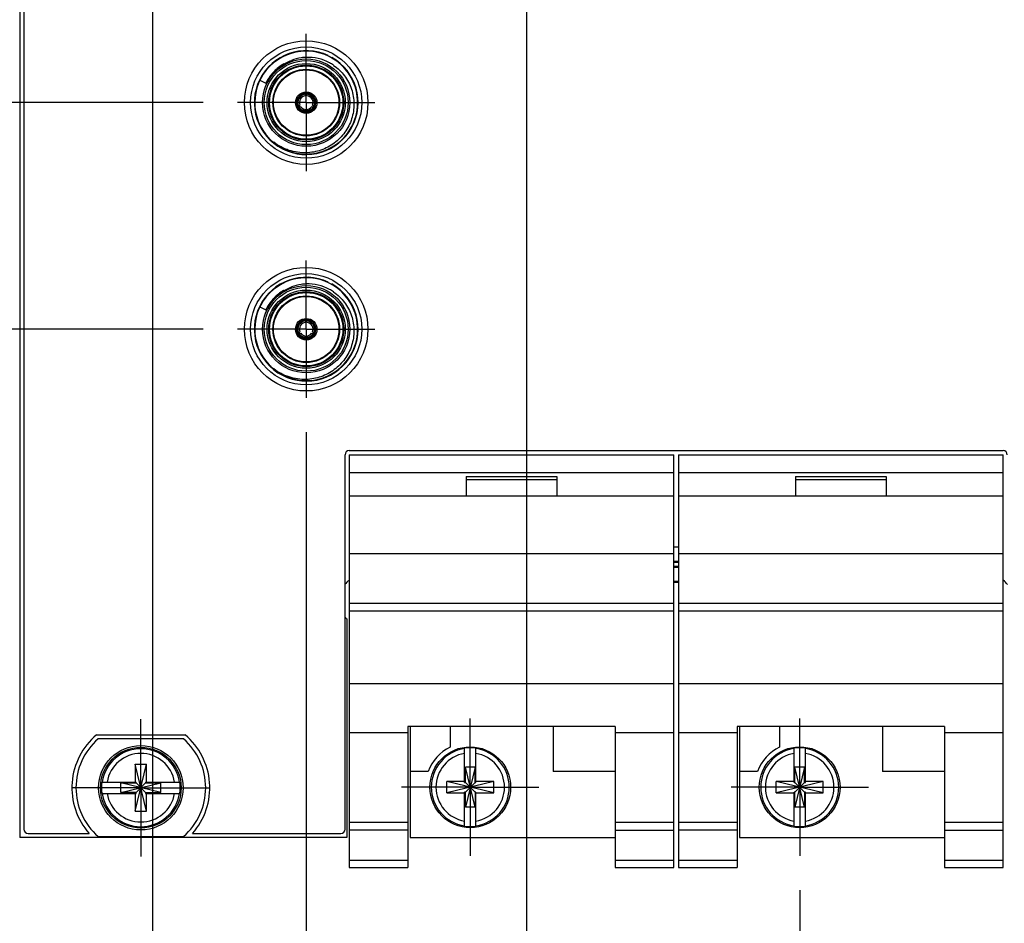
# Model space of a CAD drawing. Header units: inches. Extents: x 0 to 22, y 0 to 17.
# Tile 7 of 59: x 4.6 to 6.4, y 4 to 5.7. Entities that reach past the tile are written whole.
import ezdxf

# ---------------------------------------------------------------- set-up
doc = ezdxf.new("R2010")
doc.units = ezdxf.units.IN
doc.header["$LTSCALE"] = 1.21
doc.header["$MEASUREMENT"] = 0
doc.linetypes.add('CENTER', pattern=[0.6, 0.375, -0.075, 0.075, -0.075])
doc.layers.get('0').update_dxf_attribs({"linetype": 'CONTINUOUS'})
doc.layers.add('DEFAULT_1', color=7, linetype='CENTER')
doc.layers.add('DIMENSIONS', color=7, linetype='CONTINUOUS')
doc.styles.get("Standard").update_dxf_attribs({"font": 'txt', "width": 0.8})
doc.dimstyles.new('DIMSTYLE_1', dxfattribs={"dimtxt": 0.125, "dimasz": 0.18, "dimexe": 0.125, "dimexo": 0.0625, "dimgap": 0.09, "dimtad": 0, "dimtih": 1, "dimtoh": 1, "dimlfac": 1.333333, "dimzin": 4, "dimdsep": 46, "dimtxsty": 'STANDARD', "dimblk": '_FILLED', "dimblk1": '_FILLED', "dimblk2": '_FILLED', "dimcen": 0.09, "dimadec": 0, "dimazin": 0, "dimtp": 0.001, "dimtm": 0.001, "dimtfac": 1, "dimtofl": 0, "dimtmove": 0, "dimatfit": 3, "dimldrblk": '_FILLED', "dimfxl": 1, "dimtolj": 1, "dimtzin": 4, "dimarcsym": 0})

# ---------------------------------------------------------------- blocks, each defined once
blk = doc.blocks.new('*D5')
at = {"layer": 'DIMENSIONS', "color": 2, "linetype": 'CONTINUOUS'}
blk.add_line((4.6194, 6.4393), (3.5275, 6.4393), dxfattribs=at)
at = {"layer": 'DIMENSIONS', "color": 2, "linetype": 'CONTINUOUS', "insert": (3.465, 6.5018), "char_height": 0.125, "width": 1.125, "attachment_point": 3, "line_spacing_factor": 0.9}
blk.add_mtext('2.89{\\Ftxt.shx;\\W1.000000;\\H0.125000; }[73.5]', dxfattribs=at)
blk = doc.blocks.new('_FILLED')
at = {"color": 0, "linetype": 'BYBLOCK'}
blk.add_solid([(0, 0), (-1, 0.1736), (-1, -0.1736)], dxfattribs=at)
blk = doc.blocks.new('*D7')
at = {"layer": 'DIMENSIONS', "color": 2, "linetype": 'CONTINUOUS'}
blk.add_line((5.3001, 5.9275), (3.5275, 5.9275), dxfattribs=at)
at = {"layer": 'DIMENSIONS', "color": 2, "linetype": 'CONTINUOUS', "insert": (3.465, 5.99), "char_height": 0.125, "width": 1.425, "attachment_point": 3, "line_spacing_factor": 0.9}
blk.add_mtext('2X 2.21{\\Ftxt.shx;\\W1.000000;\\H0.125000; }[56.2]', dxfattribs=at)
blk = doc.blocks.new('*D9')
at = {"layer": 'DIMENSIONS', "color": 2, "linetype": 'CONTINUOUS'}
blk.add_line((4.8991, 5.515), (3.5275, 5.515), dxfattribs=at)
at = {"layer": 'DIMENSIONS', "color": 2, "linetype": 'CONTINUOUS', "insert": (3.465, 5.5775), "char_height": 0.125, "width": 1.425, "attachment_point": 3, "line_spacing_factor": 0.9}
blk.add_mtext('2X 1.66{\\Ftxt.shx;\\W1.000000;\\H0.125000; }[42.2]', dxfattribs=at)
blk = doc.blocks.new('*D10')
at = {"layer": 'DIMENSIONS', "color": 2, "linetype": 'CONTINUOUS'}
for p, q in [((3.8498, 5.1025), (3.7157, 4.9506)), ((4.8991, 5.1025), (3.8498, 5.1025)), ((3.7157, 4.9506), (3.5275, 4.9506))]:
    blk.add_line(p, q, dxfattribs=at)
at = {"layer": 'DIMENSIONS', "color": 2, "linetype": 'CONTINUOUS', "insert": (3.465, 5.0131), "char_height": 0.125, "width": 1.425, "attachment_point": 3, "line_spacing_factor": 0.9}
blk.add_mtext('2X 1.11{\\Ftxt.shx;\\W1.000000;\\H0.125000; }[28.2]', dxfattribs=at)
blk = doc.blocks.new('*D12')
at = {"layer": 'DIMENSIONS', "color": 2, "linetype": 'CONTINUOUS'}
for p, q in [((4.612, 7.2478), (3.5347, 7.2478)), ((4.7595, 7.0695), (4.612, 7.2478)), ((5.2733, 7.0695), (4.7595, 7.0695))]:
    blk.add_line(p, q, dxfattribs=at)
at = {"layer": 'DIMENSIONS', "color": 2, "linetype": 'CONTINUOUS', "insert": (3.4722, 7.3103), "char_height": 0.125, "width": 1.125, "attachment_point": 3, "line_spacing_factor": 0.9}
blk.add_mtext('3.73{\\Ftxt.shx;\\W1.000000;\\H0.125000; }[94.9]', dxfattribs=at)
blk = doc.blocks.new('*D29')
at = {"layer": 'DIMENSIONS', "color": 2, "linetype": 'CONTINUOUS'}
blk.add_line((4.807, 6.2517), (4.807, 3.7076), dxfattribs=at)
at = {"layer": 'DIMENSIONS', "color": 2, "linetype": 'CONTINUOUS', "insert": (4.7445, 3.6451), "char_height": 0.125, "width": 0.825, "attachment_point": 3, "rotation": 90, "line_spacing_factor": 0.9}
blk.add_mtext('.83{\\Ftxt.shx;\\W1.000000;\\H0.125000; }[21]', dxfattribs=at)
blk = doc.blocks.new('*D30')
at = {"layer": 'DIMENSIONS', "color": 2, "linetype": 'CONTINUOUS'}
blk.add_line((5.0867, 4.9149), (5.0867, 3.7076), dxfattribs=at)
at = {"layer": 'DIMENSIONS', "color": 2, "linetype": 'CONTINUOUS', "insert": (5.0242, 3.6451), "char_height": 0.125, "width": 1.425, "attachment_point": 3, "rotation": 90, "line_spacing_factor": 0.9}
blk.add_mtext('2X 1.20{\\Ftxt.shx;\\W1.000000;\\H0.125000; }[30.5]', dxfattribs=at)
blk = doc.blocks.new('*D31')
at = {"layer": 'DIMENSIONS', "color": 2, "linetype": 'CONTINUOUS'}
blk.add_line((5.4877, 5.7399), (5.4877, 3.7076), dxfattribs=at)
at = {"layer": 'DIMENSIONS', "color": 2, "linetype": 'CONTINUOUS', "insert": (5.4252, 3.6451), "char_height": 0.125, "width": 1.125, "attachment_point": 3, "rotation": 90, "line_spacing_factor": 0.9}
blk.add_mtext('1.74{\\Ftxt.shx;\\W1.000000;\\H0.125000; }[44.1]', dxfattribs=at)
blk = doc.blocks.new('*D32')
at = {"layer": 'DIMENSIONS', "color": 2, "linetype": 'CONTINUOUS'}
blk.add_line((6.4854, 4.9149), (6.4854, 3.7076), dxfattribs=at)
at = {"layer": 'DIMENSIONS', "color": 2, "linetype": 'CONTINUOUS', "insert": (6.4229, 3.6451), "char_height": 0.125, "width": 1.425, "attachment_point": 3, "rotation": 90, "line_spacing_factor": 0.9}
blk.add_mtext('5X 3.07{\\Ftxt.shx;\\W1.000000;\\H0.125000; }[77.9]', dxfattribs=at)
blk = doc.blocks.new('*D33')
at = {"layer": 'DIMENSIONS', "color": 2, "linetype": 'CONTINUOUS'}
blk.add_line((7.8575, 4.9376), (7.8575, 3.7076), dxfattribs=at)
at = {"layer": 'DIMENSIONS', "color": 2, "linetype": 'CONTINUOUS', "insert": (7.795, 3.6451), "char_height": 0.125, "width": 1.525, "attachment_point": 3, "rotation": 90, "line_spacing_factor": 0.9}
blk.add_mtext('4X 4.90{\\Ftxt.shx;\\W1.000000;\\H0.125000; }[124.4]', dxfattribs=at)
blk = doc.blocks.new('*D40')
at = {"layer": 'DIMENSIONS', "color": 2, "linetype": 'CONTINUOUS'}
blk.add_line((5.9855, 4.0811), (5.9855, 3.6778), dxfattribs=at)
at = {"layer": 'DIMENSIONS', "color": 2, "linetype": 'CONTINUOUS', "insert": (5.923, 3.6153), "char_height": 0.125, "width": 0.925, "attachment_point": 3, "rotation": 90, "line_spacing_factor": 0.9}
blk.add_mtext('2.40{\\Ftxt.shx;\\W1.000000;\\H0.125000; }[61]', dxfattribs=at)

msp = doc.modelspace()

# ---------------------------------------------------------------- linework, layer by layer
at = {"color": 7, "linetype": 'CONTINUOUS'}
for p, q in [((4.565, 7.9759), (4.565, 4.1772)), ((4.5725, 7.9534), (4.5725, 4.1922)), ((5.0023, 5.5559), (5.0134, 5.5505)), ((5.0762, 5.529), (5.0736, 5.5265)), ((5.0789, 5.5306), (5.0762, 5.529)), ((5.0855, 5.5302), (5.0855, 5.5323)), ((5.0855, 5.531), (5.0855, 5.5318)), ((5.0855, 5.5318), (5.0855, 5.5316)), ((5.0855, 5.5307), (5.0855, 5.531)), ((5.0878, 5.5302), (5.0878, 5.5323)), ((5.0878, 5.5318), (5.0878, 5.5315)), ((5.0878, 5.5315), (5.0878, 5.5307)), ((5.0878, 5.5307), (5.0878, 5.531)), ((5.0948, 5.5279), (5.0974, 5.5259)), ((5.0998, 5.5265), (5.0975, 5.5287)), ((5.0702, 5.5206), (5.0694, 5.5175)), ((5.071, 5.5073), (5.0729, 5.5084)), ((5.0714, 5.5156), (5.0719, 5.5188)), ((5.0715, 5.5076), (5.0717, 5.5077)), ((5.0717, 5.5077), (5.0723, 5.508)), ((5.0722, 5.508), (5.0724, 5.5081)), ((5.0722, 5.5053), (5.0741, 5.5063)), ((5.0729, 5.5057), (5.0727, 5.5055)), ((5.0734, 5.5059), (5.0728, 5.5056)), ((5.0736, 5.5061), (5.0734, 5.5059)), ((5.0993, 5.5063), (5.1011, 5.5053)), ((5.0999, 5.506), (5.0997, 5.5061)), ((5.1004, 5.5057), (5.0999, 5.506)), ((5.1004, 5.5084), (5.1023, 5.5073)), ((5.1007, 5.5055), (5.1004, 5.5057)), ((5.1009, 5.5081), (5.1012, 5.508)), ((5.1012, 5.508), (5.1017, 5.5077)), ((5.1016, 5.5077), (5.1018, 5.5076)), ((5.104, 5.517), (5.1031, 5.5206)), ((5.104, 5.5139), (5.104, 5.517)), ((5.077, 5.5005), (5.0798, 5.499)), ((5.0798, 5.499), (5.0833, 5.4979)), ((5.0901, 5.4979), (5.0931, 5.4988)), ((5.0938, 5.5015), (5.0907, 5.5003)), ((5.0023, 5.1434), (5.0134, 5.138)), ((5.0762, 5.1165), (5.0736, 5.114)), ((5.0789, 5.1181), (5.0762, 5.1165)), ((5.0855, 5.1177), (5.0855, 5.1198)), ((5.0855, 5.1185), (5.0855, 5.1193)), ((5.0855, 5.1193), (5.0855, 5.1191)), ((5.0855, 5.1182), (5.0855, 5.1185)), ((5.0878, 5.1177), (5.0878, 5.1198)), ((5.0878, 5.1193), (5.0878, 5.119)), ((5.0878, 5.119), (5.0878, 5.1182)), ((5.0878, 5.1182), (5.0878, 5.1185)), ((5.0948, 5.1154), (5.0974, 5.1134)), ((5.0998, 5.114), (5.0975, 5.1162)), ((5.0702, 5.1081), (5.0694, 5.105)), ((5.071, 5.0948), (5.0729, 5.0959)), ((5.0714, 5.1031), (5.0719, 5.1063)), ((5.0715, 5.0951), (5.0717, 5.0952)), ((5.0717, 5.0952), (5.0723, 5.0955)), ((5.0722, 5.0955), (5.0724, 5.0956)), ((5.0722, 5.0928), (5.0741, 5.0938)), ((5.0729, 5.0932), (5.0727, 5.093)), ((5.0734, 5.0934), (5.0728, 5.0931)), ((5.0736, 5.0936), (5.0734, 5.0934)), ((5.0993, 5.0938), (5.1011, 5.0928)), ((5.0999, 5.0935), (5.0997, 5.0936)), ((5.1004, 5.0932), (5.0999, 5.0935)), ((5.1004, 5.0959), (5.1023, 5.0948)), ((5.1007, 5.093), (5.1004, 5.0932)), ((5.1009, 5.0956), (5.1012, 5.0955)), ((5.1012, 5.0955), (5.1017, 5.0952)), ((5.1016, 5.0952), (5.1018, 5.0951)), ((5.104, 5.1045), (5.1031, 5.1081)), ((5.104, 5.1014), (5.104, 5.1045)), ((5.077, 5.088), (5.0798, 5.0865)), ((5.0798, 5.0865), (5.0833, 5.0854)), ((5.0901, 5.0854), (5.0931, 5.0863)), ((5.0938, 5.089), (5.0907, 5.0878)), ((5.165, 4.8814), (6.356, 4.8814)), ((5.1575, 4.1922), (5.1575, 4.8739)), ((5.165, 4.8739), (5.756, 4.8739)), ((5.165, 4.8739), (5.165, 4.1224)), ((5.756, 4.1224), (5.756, 4.8739)), ((5.765, 4.8739), (6.356, 4.8739)), ((5.765, 4.8739), (5.765, 4.1224)), ((6.356, 4.1224), (6.356, 4.8739)), ((5.165, 4.8417), (5.756, 4.8417)), ((5.378, 4.8342), (5.543, 4.8342)), ((5.378, 4.8342), (5.378, 4.7989)), ((5.378, 4.8289), (5.543, 4.8289)), ((5.543, 4.8342), (5.543, 4.7989)), ((5.765, 4.8417), (6.356, 4.8417)), ((5.978, 4.8342), (6.143, 4.8342)), ((5.978, 4.8342), (5.978, 4.7989)), ((5.978, 4.8289), (6.143, 4.8289)), ((6.143, 4.8342), (6.143, 4.7989)), ((5.165, 4.7989), (5.756, 4.7989)), ((5.765, 4.7989), (6.356, 4.7989)), ((5.765, 4.7055), (5.756, 4.7055)), ((5.165, 4.6939), (5.756, 4.6939)), ((5.765, 4.6939), (6.356, 4.6939)), ((5.765, 4.6798), (5.756, 4.6798)), ((5.765, 4.6775), (5.756, 4.6775)), ((5.756, 4.6714), (5.765, 4.6714)), ((5.756, 4.669), (5.765, 4.669)), ((5.765, 4.6433), (5.756, 4.6433)), ((5.765, 4.6414), (5.756, 4.6414)), ((5.165, 4.6039), (5.756, 4.6039)), ((5.765, 4.6039), (6.356, 4.6039)), ((5.1605, 4.5751), (5.1605, 4.1772)), ((5.756, 4.5893), (5.165, 4.5893)), ((6.356, 4.5893), (5.765, 4.5893)), ((5.165, 4.4575), (5.756, 4.4575)), ((5.765, 4.4575), (6.356, 4.4575)), ((5.6495, 4.3791), (5.2715, 4.3791)), ((5.2715, 4.3791), (5.2715, 4.1224)), ((5.276, 4.3791), (5.276, 4.1772)), ((5.3488, 4.3791), (5.3488, 4.3417)), ((5.5363, 4.3791), (5.5363, 4.2972)), ((5.6495, 4.3791), (5.6495, 4.1224)), ((6.2495, 4.3791), (5.8715, 4.3791)), ((5.8715, 4.3791), (5.8715, 4.1224)), ((5.876, 4.3791), (5.876, 4.1772)), ((5.9488, 4.3791), (5.9488, 4.3417)), ((6.1363, 4.3791), (6.1363, 4.2972)), ((6.2495, 4.3791), (6.2495, 4.1224)), ((4.7049, 4.3641), (4.8661, 4.3641)), ((5.2715, 4.3677), (5.165, 4.3677)), ((5.756, 4.3677), (5.6495, 4.3677)), ((5.8715, 4.3677), (5.765, 4.3677)), ((6.356, 4.3677), (6.2495, 4.3677)), ((4.8633, 4.3566), (4.7077, 4.3566)), ((5.3752, 4.2775), (5.3752, 4.3397)), ((5.3959, 4.2775), (5.3959, 4.3397)), ((5.9752, 4.2775), (5.9752, 4.3397)), ((5.9959, 4.2775), (5.9959, 4.3397)), ((4.7752, 4.3106), (4.7959, 4.3106)), ((4.7959, 4.225), (4.7752, 4.3106)), ((4.7752, 4.3106), (4.7752, 4.2781)), ((4.7752, 4.225), (4.7959, 4.3106)), ((4.7959, 4.2781), (4.7959, 4.3106)), ((5.3943, 4.3051), (5.3767, 4.3051)), ((5.3943, 4.2323), (5.3767, 4.3051)), ((5.3767, 4.2775), (5.3767, 4.3051)), ((5.3943, 4.3051), (5.3767, 4.2323)), ((5.3943, 4.2775), (5.3943, 4.3051)), ((5.9943, 4.3051), (5.9767, 4.3051)), ((5.9943, 4.2323), (5.9767, 4.3051)), ((5.9767, 4.2775), (5.9767, 4.3051)), ((5.9943, 4.3051), (5.9767, 4.2323)), ((5.9943, 4.2775), (5.9943, 4.3051)), ((5.3089, 4.2972), (5.276, 4.2972)), ((5.6495, 4.2972), (5.5363, 4.2972)), ((5.9089, 4.2972), (5.876, 4.2972)), ((6.2495, 4.2972), (6.1363, 4.2972)), ((4.7145, 4.2781), (4.7767, 4.2781)), ((4.8219, 4.259), (4.7491, 4.2766)), ((4.7491, 4.2766), (4.7767, 4.2766)), ((4.7491, 4.259), (4.7491, 4.2766)), ((4.7491, 4.259), (4.8219, 4.2766)), ((4.7767, 4.2766), (4.7767, 4.2781)), ((4.7767, 4.2766), (4.7943, 4.259)), ((4.7767, 4.259), (4.7943, 4.2766)), ((4.7943, 4.2781), (4.8565, 4.2781)), ((4.7943, 4.2781), (4.7943, 4.2766)), ((4.7943, 4.2766), (4.8219, 4.2766)), ((4.8219, 4.259), (4.8219, 4.2766)), ((5.4283, 4.2583), (5.3427, 4.279)), ((5.3752, 4.279), (5.3427, 4.279)), ((5.4283, 4.279), (5.3427, 4.2583)), ((5.3427, 4.2583), (5.3427, 4.279)), ((5.3752, 4.2775), (5.3767, 4.2775)), ((5.3943, 4.2599), (5.3767, 4.2775)), ((5.3767, 4.2599), (5.3943, 4.2775)), ((5.3943, 4.2775), (5.3959, 4.2775)), ((5.4283, 4.279), (5.3959, 4.279)), ((5.4283, 4.2583), (5.4283, 4.279)), ((6.0283, 4.279), (5.9427, 4.2583)), ((5.9752, 4.279), (5.9427, 4.279)), ((6.0283, 4.2583), (5.9427, 4.279)), ((5.9427, 4.2583), (5.9427, 4.279)), ((5.9752, 4.2775), (5.9767, 4.2775)), ((5.9943, 4.2599), (5.9767, 4.2775)), ((5.9767, 4.2599), (5.9943, 4.2775)), ((5.9943, 4.2775), (5.9959, 4.2775)), ((6.0283, 4.279), (5.9959, 4.279)), ((6.0283, 4.2583), (6.0283, 4.279)), ((4.7145, 4.2574), (4.7767, 4.2574)), ((4.7767, 4.259), (4.7491, 4.259)), ((4.7752, 4.2574), (4.7752, 4.225)), ((4.7767, 4.2574), (4.7767, 4.259)), ((4.7943, 4.259), (4.8219, 4.259)), ((4.7943, 4.259), (4.7943, 4.2574)), ((4.7943, 4.2574), (4.8565, 4.2574)), ((4.7959, 4.225), (4.7959, 4.2574)), ((5.3427, 4.2583), (5.3752, 4.2583)), ((5.3767, 4.2599), (5.3752, 4.2599)), ((5.3752, 4.1977), (5.3752, 4.2599)), ((5.3767, 4.2323), (5.3767, 4.2599)), ((5.3959, 4.2599), (5.3943, 4.2599)), ((5.3943, 4.2599), (5.3943, 4.2323)), ((5.3959, 4.1977), (5.3959, 4.2599)), ((5.3959, 4.2583), (5.4283, 4.2583)), ((5.9427, 4.2583), (5.9752, 4.2583)), ((5.9767, 4.2599), (5.9752, 4.2599)), ((5.9752, 4.1977), (5.9752, 4.2599)), ((5.9767, 4.2323), (5.9767, 4.2599)), ((5.9959, 4.2599), (5.9943, 4.2599)), ((5.9943, 4.2599), (5.9943, 4.2323)), ((5.9959, 4.1977), (5.9959, 4.2599)), ((5.9959, 4.2583), (6.0283, 4.2583)), ((5.3943, 4.2323), (5.3767, 4.2323)), ((5.9943, 4.2323), (5.9767, 4.2323)), ((4.7752, 4.225), (4.7959, 4.225)), ((5.165, 4.2049), (5.2715, 4.2049)), ((5.6495, 4.2049), (5.756, 4.2049)), ((5.765, 4.2049), (5.8715, 4.2049)), ((6.2495, 4.2049), (6.356, 4.2049)), ((4.58, 4.1847), (4.6913, 4.1847)), ((4.7077, 4.1789), (4.8633, 4.1789)), ((4.8797, 4.1847), (5.15, 4.1847)), ((5.2715, 4.1905), (5.165, 4.1905)), ((5.6495, 4.1905), (5.756, 4.1905)), ((5.8715, 4.1905), (5.765, 4.1905)), ((6.2495, 4.1905), (6.356, 4.1905)), ((5.1605, 4.1772), (4.565, 4.1772)), ((5.276, 4.1772), (5.6495, 4.1772)), ((5.876, 4.1772), (6.2495, 4.1772)), ((5.165, 4.1359), (5.2715, 4.1359)), ((5.6495, 4.1359), (5.756, 4.1359)), ((5.765, 4.1359), (5.8715, 4.1359)), ((6.2495, 4.1359), (6.356, 4.1359)), ((5.165, 4.1224), (5.2715, 4.1224)), ((5.6495, 4.1224), (5.756, 4.1224)), ((5.765, 4.1224), (5.8715, 4.1224)), ((6.2495, 4.1224), (6.356, 4.1224))]:
    msp.add_line(p, q, dxfattribs=at)
at = {"color": 6, "linetype": 'CONTINUOUS'}
for p, q in [((5.0838, 5.5331), (5.0829, 5.5334)), ((5.0852, 5.5273), (5.0854, 5.5292)), ((5.0854, 5.5292), (5.0855, 5.5302)), ((5.0879, 5.5292), (5.0878, 5.5302)), ((5.0881, 5.5273), (5.0879, 5.5292)), ((5.0896, 5.5331), (5.0904, 5.5334)), ((5.0703, 5.5079), (5.071, 5.5073)), ((5.0729, 5.5084), (5.0745, 5.5095)), ((5.0741, 5.5063), (5.0759, 5.5072)), ((5.0745, 5.5095), (5.075, 5.5099)), ((5.075, 5.5099), (5.0753, 5.5101)), ((5.0759, 5.5072), (5.0765, 5.5074)), ((5.0765, 5.5074), (5.0768, 5.5076)), ((5.0966, 5.5076), (5.0984, 5.5067)), ((5.098, 5.5101), (5.0996, 5.509)), ((5.0984, 5.5067), (5.0987, 5.5066)), ((5.0987, 5.5066), (5.0993, 5.5063)), ((5.0996, 5.509), (5.1, 5.5087)), ((5.1, 5.5087), (5.1004, 5.5084)), ((5.1038, 5.5084), (5.1044, 5.509)), ((5.0723, 5.5044), (5.0722, 5.5053)), ((5.0726, 5.5025), (5.0725, 5.5034)), ((5.1009, 5.5034), (5.1007, 5.5025)), ((5.101, 5.5044), (5.1009, 5.5034)), ((5.1011, 5.5053), (5.101, 5.5044)), ((5.0838, 5.1206), (5.0829, 5.1209)), ((5.0852, 5.1148), (5.0854, 5.1167)), ((5.0854, 5.1167), (5.0855, 5.1177)), ((5.0879, 5.1167), (5.0878, 5.1177)), ((5.0881, 5.1148), (5.0879, 5.1167)), ((5.0896, 5.1206), (5.0904, 5.1209)), ((5.0703, 5.0954), (5.071, 5.0948)), ((5.0729, 5.0959), (5.0745, 5.097)), ((5.0741, 5.0938), (5.0759, 5.0947)), ((5.0745, 5.097), (5.075, 5.0974)), ((5.075, 5.0974), (5.0753, 5.0976)), ((5.0759, 5.0947), (5.0765, 5.0949)), ((5.0765, 5.0949), (5.0768, 5.0951)), ((5.0966, 5.0951), (5.0984, 5.0942)), ((5.098, 5.0976), (5.0996, 5.0965)), ((5.0984, 5.0942), (5.0987, 5.0941)), ((5.0987, 5.0941), (5.0993, 5.0938)), ((5.0996, 5.0965), (5.1, 5.0962)), ((5.1, 5.0962), (5.1004, 5.0959)), ((5.1038, 5.0959), (5.1044, 5.0965)), ((5.0723, 5.0919), (5.0722, 5.0928)), ((5.0726, 5.09), (5.0725, 5.0909)), ((5.1009, 5.0909), (5.1007, 5.09)), ((5.101, 5.0919), (5.1009, 5.0909)), ((5.1011, 5.0928), (5.101, 5.0919))]:
    msp.add_line(p, q, dxfattribs=at)
at = {"color": 7, "linetype": 'CONTINUOUS'}
for centre, radius in [((5.0867, 5.515), 0.1125), ((5.0867, 5.515), 0.1013), ((5.0867, 5.515), 0.0795), ((5.0867, 5.515), 0.0683), ((5.0867, 5.515), 0.0607), ((5.0867, 5.515), 0.0596), ((5.0867, 5.515), 0.0195), ((5.0867, 5.1025), 0.1125), ((5.0867, 5.1025), 0.1013), ((5.0867, 5.1025), 0.0795), ((5.0867, 5.1025), 0.0683), ((5.0867, 5.1025), 0.0607), ((5.0867, 5.1025), 0.0596), ((5.0867, 5.1025), 0.0195), ((4.7855, 4.2678), 0.0769), ((4.7855, 4.2678), 0.0735), ((5.3855, 4.2687), 0.0735), ((5.9855, 4.2687), 0.0735)]:
    msp.add_circle(centre, radius, dxfattribs=at)
at = {"color": 9, "linetype": 'CONTINUOUS'}
for centre, radius in [((5.0867, 5.515), 0.0765), ((5.0867, 5.515), 0.0712), ((5.0867, 5.515), 0.0668), ((5.0867, 5.1025), 0.0765), ((5.0867, 5.1025), 0.0712), ((5.0867, 5.1025), 0.0668)]:
    msp.add_circle(centre, radius, dxfattribs=at)
for centre, radius, start, end in [((5.0867, 5.515), 0.0945, 64.805, 60.5978), ((5.0866, 5.515), 0.0814, 128.321, 135.6659), ((5.0863, 5.5153), 0.081, 128.129, 135.3144), ((5.0869, 5.5146), 0.0819, 120.5176, 128.3233), ((5.0868, 5.5148), 0.0816, 120.1515, 128.136), ((5.0868, 5.5149), 0.0816, 139.6958, 154.6278), ((5.087, 5.5148), 0.0818, 139.7141, 154.0952), ((5.0865, 5.5152), 0.0811, 135.3252, 139.7195), ((5.0864, 5.5153), 0.081, 135.6826, 139.6976), ((5.0867, 5.1025), 0.0945, 64.805, 60.5978), ((5.0866, 5.1025), 0.0814, 128.321, 135.6659), ((5.0863, 5.1028), 0.081, 128.129, 135.3144), ((5.0869, 5.1021), 0.0819, 120.5176, 128.3233), ((5.0868, 5.1023), 0.0816, 120.1515, 128.136), ((5.0868, 5.1024), 0.0816, 139.6958, 154.6278), ((5.087, 5.1023), 0.0818, 139.7141, 154.0952), ((5.0865, 5.1027), 0.0811, 135.3252, 139.7195), ((5.0864, 5.1028), 0.081, 135.6826, 139.6976), ((4.7855, 4.2678), 0.071, 8.3637, 171.6363), ((4.7855, 4.2678), 0.0624, 9.5335, 170.4665), ((5.3855, 4.2687), 0.071, 98.3637, 261.6363), ((5.3855, 4.2687), 0.0624, 99.5335, 260.4665), ((5.3855, 4.2687), 0.071, 278.3662, 81.6338), ((5.3855, 4.2687), 0.0624, 279.5332, 80.4664), ((5.9855, 4.2687), 0.071, 98.3637, 261.6363), ((5.9855, 4.2687), 0.0624, 99.5335, 260.4665), ((5.9855, 4.2687), 0.071, 278.3662, 81.6338), ((5.9855, 4.2687), 0.0624, 279.5332, 80.4664), ((4.7855, 4.2678), 0.071, 188.3662, 351.6338), ((4.7855, 4.2678), 0.0624, 189.5332, 350.4664)]:
    msp.add_arc(centre, radius, start, end, dxfattribs=at)
at = {"color": 7, "linetype": 'CONTINUOUS'}
for centre, radius, start, end in [((5.0867, 5.515), 0.0937, 228.679, 223.9194), ((5.0895, 5.5157), 0.0817, 98.3766, 111.2513), ((5.0894, 5.5158), 0.0816, 91.9482, 98.3637), ((5.0895, 5.5142), 0.0832, 61.615, 91.9268), ((5.089, 5.5134), 0.0842, 55.5638, 61.6457), ((5.0867, 5.515), 0.0174, 93.8687, 206.1307), ((5.0875, 5.5145), 0.0183, 149.2831, 160.6441), ((5.0867, 5.515), 0.0153, 94.4299, 205.5707), ((5.0875, 5.5145), 0.0183, 139.355, 149.294), ((5.089, 5.5122), 0.0189, 109.91, 123.7981), ((5.0887, 5.513), 0.0181, 104.7175, 109.8435), ((5.0886, 5.5135), 0.0175, 100.1868, 104.7139), ((5.0848, 5.5179), 0.0139, 87.0893, 91.7149), ((5.0867, 5.515), 0.0184, 82.2514, 95.6797), ((5.0867, 5.515), 0.0174, 333.8687, 86.1307), ((5.0886, 5.5179), 0.0139, 88.2851, 92.9107), ((5.0847, 5.5135), 0.0176, 74.644, 79.8094), ((5.0867, 5.515), 0.0153, 334.4299, 85.5707), ((5.0885, 5.5176), 0.0143, 83.7956, 88.2887), ((5.0885, 5.5175), 0.0144, 80.6043, 83.7995), ((5.0858, 5.5145), 0.0183, 29.284, 40.6441), ((5.0858, 5.5145), 0.0183, 19.355, 29.2949), ((5.0867, 5.515), 0.0184, 202.9838, 218.6154), ((5.0836, 5.5154), 0.0144, 200.5927, 203.8029), ((5.0835, 5.5153), 0.0143, 203.799, 208.2888), ((5.0832, 5.5152), 0.0139, 208.2851, 212.9107), ((5.0889, 5.5141), 0.0175, 195.2884, 199.8132), ((5.0851, 5.5119), 0.0139, 207.0893, 211.7149), ((5.087, 5.5174), 0.0175, 220.1868, 224.7139), ((5.0867, 5.515), 0.0153, 214.4299, 325.5707), ((5.0863, 5.5174), 0.0175, 315.2861, 319.8132), ((5.0882, 5.5119), 0.0139, 328.2851, 332.9107), ((5.0844, 5.5141), 0.0175, 340.1868, 344.7116), ((5.0867, 5.515), 0.0184, 321.3701, 337.0177), ((5.0839, 5.5142), 0.0181, 344.7153, 349.8621), ((5.0831, 5.5143), 0.0189, 349.9282, 3.7981), ((5.0867, 5.515), 0.0174, 213.8687, 326.1307), ((5.0874, 5.5178), 0.0181, 224.7175, 229.8435), ((5.0879, 5.5184), 0.0189, 229.91, 243.7981), ((5.0867, 5.5159), 0.0183, 259.3551, 269.2942), ((5.0867, 5.5159), 0.0183, 269.2833, 280.6443), ((5.0879, 5.5121), 0.0144, 320.6043, 323.7995), ((5.088, 5.5121), 0.0143, 323.7956, 328.2887), ((5.0839, 5.5162), 0.0927, 225.6509, 232.4932), ((5.0867, 5.1025), 0.0937, 228.679, 223.9194), ((5.0895, 5.1032), 0.0817, 98.3766, 111.2513), ((5.0894, 5.1033), 0.0816, 91.9482, 98.3637), ((5.0895, 5.1017), 0.0832, 61.615, 91.9268), ((5.089, 5.1009), 0.0842, 55.5638, 61.6457), ((5.0867, 5.1025), 0.0174, 93.8687, 206.1307), ((5.0875, 5.102), 0.0183, 149.2832, 160.6441), ((5.0867, 5.1025), 0.0153, 94.4299, 205.5707), ((5.0875, 5.102), 0.0183, 139.355, 149.2942), ((5.089, 5.0997), 0.0189, 109.91, 123.7981), ((5.0887, 5.1005), 0.0181, 104.7175, 109.8435), ((5.0886, 5.101), 0.0175, 100.1868, 104.7139), ((5.0848, 5.1054), 0.0139, 87.0893, 91.7149), ((5.0867, 5.1025), 0.0184, 82.2514, 95.6797), ((5.0867, 5.1025), 0.0174, 333.8687, 86.1307), ((5.0886, 5.1054), 0.0139, 88.2851, 92.9107), ((5.0847, 5.101), 0.0176, 74.644, 79.8094), ((5.0867, 5.1025), 0.0153, 334.4299, 85.5707), ((5.0885, 5.1051), 0.0143, 83.7956, 88.2887), ((5.0885, 5.105), 0.0144, 80.6043, 83.7995), ((5.0858, 5.102), 0.0183, 29.2841, 40.6441), ((5.0858, 5.102), 0.0183, 19.355, 29.295), ((5.0867, 5.1025), 0.0184, 202.9838, 218.6154), ((5.0836, 5.1029), 0.0144, 200.5927, 203.8029), ((5.0835, 5.1028), 0.0143, 203.799, 208.2888), ((5.0832, 5.1027), 0.0139, 208.2851, 212.9107), ((5.0889, 5.1016), 0.0175, 195.2884, 199.8132), ((5.0851, 5.0994), 0.0139, 207.0893, 211.7149), ((5.087, 5.1049), 0.0175, 220.1868, 224.7139), ((5.0867, 5.1025), 0.0153, 214.4299, 325.5707), ((5.0863, 5.1049), 0.0175, 315.2861, 319.8132), ((5.0882, 5.0994), 0.0139, 328.2851, 332.9107), ((5.0844, 5.1016), 0.0175, 340.1868, 344.7116), ((5.0867, 5.1025), 0.0184, 321.3701, 337.0177), ((5.0839, 5.1017), 0.0181, 344.7153, 349.8621), ((5.0831, 5.1018), 0.0189, 349.9282, 3.7981), ((5.0867, 5.1025), 0.0174, 213.8687, 326.1307), ((5.0874, 5.1053), 0.0181, 224.7175, 229.8435), ((5.0879, 5.1059), 0.0189, 229.91, 243.7981), ((5.0867, 5.1034), 0.0183, 259.3551, 269.2942), ((5.0867, 5.1034), 0.0183, 269.2833, 280.6443), ((5.0879, 5.0996), 0.0144, 320.6043, 323.7995), ((5.088, 5.0996), 0.0143, 323.7956, 328.2887), ((5.0839, 5.1037), 0.0927, 225.6509, 232.4932), ((5.165, 4.8739), 0.0075, 90, 180), ((6.356, 4.8739), 0.0075, 0, 90), ((5.1937, 4.6083), 0.0469, 128.0309, 141.1339), ((6.3274, 4.6083), 0.0469, 38.6065, 52.3304), ((5.1937, 4.6083), 0.0469, 218.501, 225), ((4.7855, 4.2678), 0.1256, 129.9001, 221.4138), ((4.7855, 4.2678), 0.1256, 318.5862, 50.0999), ((4.7855, 4.2678), 0.1181, 131.203, 228.797), ((4.7855, 4.2678), 0.1181, 311.203, 48.797), ((5.3855, 4.2687), 0.0818, 116.7143, 159.5968), ((5.3855, 4.2687), 0.0717, 81.7166, 98.2834), ((5.9855, 4.2687), 0.0818, 116.7143, 159.5968), ((5.9855, 4.2687), 0.0717, 81.7166, 98.2834), ((4.7855, 4.2678), 0.0717, 171.7166, 188.2834), ((4.7855, 4.2678), 0.0717, 351.7166, 8.2834), ((5.3855, 4.2687), 0.0717, 261.7166, 278.2834), ((5.9855, 4.2687), 0.0717, 261.7166, 278.2834), ((4.58, 4.1922), 0.0075, 180, 270), ((5.15, 4.1922), 0.0075, 270, 360)]:
    msp.add_arc(centre, radius, start, end, dxfattribs=at)
at = {"color": 6, "linetype": 'CONTINUOUS'}
for centre, radius, start, end in [((5.0867, 5.515), 0.0124, 96.8706, 203.1281), ((5.0751, 5.5096), 0.025, 65.4994, 69.755), ((5.0867, 5.515), 0.0146, 85.1064, 94.4431), ((5.0982, 5.5096), 0.025, 110.2452, 114.5004), ((5.0867, 5.515), 0.0124, 336.8706, 83.1281), ((5.0858, 5.528), 0.0254, 228.2052, 232.344), ((5.0867, 5.515), 0.0146, 205.0106, 214.9749), ((5.0867, 5.515), 0.0124, 216.8713, 323.1294), ((5.0867, 5.515), 0.0146, 325.0193, 334.8951), ((5.0878, 5.5276), 0.025, 305.4994, 309.7536), ((5.0973, 5.5077), 0.0252, 187.6465, 189.8814), ((5.0867, 5.1025), 0.0124, 96.8706, 203.1281), ((5.0751, 5.0971), 0.025, 65.4994, 69.755), ((5.0867, 5.1025), 0.0146, 85.1064, 94.4431), ((5.0982, 5.0971), 0.025, 110.2452, 114.5004), ((5.0867, 5.1025), 0.0124, 336.8706, 83.1281), ((5.0858, 5.1155), 0.0254, 228.2052, 232.344), ((5.0867, 5.1025), 0.0146, 205.0106, 214.9749), ((5.0867, 5.1025), 0.0124, 216.8713, 323.1294), ((5.0867, 5.1025), 0.0146, 325.0193, 334.8951), ((5.0878, 5.1151), 0.025, 305.4994, 309.7536), ((5.0973, 5.0952), 0.0252, 187.6465, 189.8814)]:
    msp.add_arc(centre, radius, start, end, dxfattribs=at)
at = {"color": 7, "linetype": 'CONTINUOUS'}
for points, knots in [([(5.0252, 5.5672), (5.0263, 5.5686), (5.0287, 5.5712), (5.0338, 5.5762), (5.0408, 5.5819), (5.05, 5.5876), (5.0565, 5.5906), (5.0598, 5.5919)], [0, 0, 0, 0, 0.124957, 0.249888, 0.499869, 0.750101, 1, 1, 1, 1]), ([(5.1366, 5.5828), (5.1404, 5.5802), (5.1476, 5.5744), (5.1567, 5.5641), (5.1641, 5.5524), (5.1695, 5.5397), (5.1728, 5.5263), (5.174, 5.5125), (5.173, 5.4987), (5.1698, 5.4853), (5.1646, 5.4725), (5.1574, 5.4607), (5.1485, 5.4501), (5.1381, 5.4411), (5.1264, 5.4337), (5.1137, 5.4282), (5.1004, 5.4247), (5.0912, 5.4237), (5.0867, 5.4235)], [0, 0, 0, 0, 0.0625, 0.124999, 0.187492, 0.249997, 0.312502, 0.374994, 0.437489, 0.499996, 0.562498, 0.624992, 0.687494, 0.749996, 0.812479, 0.875, 0.937576, 1, 1, 1, 1]), ([(5.0134, 5.5505), (5.0151, 5.5535), (5.0179, 5.5578), (5.0219, 5.5632), (5.0241, 5.5659), (5.0252, 5.5672)], [0, 0, 0, 0, 0.49961, 0.749773, 1, 1, 1, 1]), ([(5.0734, 5.5226), (5.0736, 5.5229), (5.0742, 5.5239), (5.075, 5.5248), (5.0756, 5.5254)], [0, 0, 0, 0, 0.249532, 1, 1, 1, 1]), ([(5.0756, 5.5254), (5.0758, 5.5257), (5.0767, 5.5266), (5.0777, 5.5274), (5.0785, 5.5279)], [0, 0, 0, 0, 0.249575, 1, 1, 1, 1]), ([(5.0844, 5.5318), (5.083, 5.5318), (5.0811, 5.5315), (5.0794, 5.5308), (5.0789, 5.5306)], [0, 0, 0, 0, 0.749552, 1, 1, 1, 1]), ([(5.0894, 5.5304), (5.0899, 5.5303), (5.0918, 5.5297), (5.0936, 5.5287), (5.0948, 5.5279)], [0, 0, 0, 0, 0.249315, 1, 1, 1, 1]), ([(5.0944, 5.5306), (5.0935, 5.531), (5.0924, 5.5314), (5.0912, 5.5316), (5.0909, 5.5316)], [0, 0, 0, 0, 0.749526, 1, 1, 1, 1]), ([(5.0974, 5.5259), (5.0976, 5.5256), (5.0986, 5.5246), (5.0994, 5.5235), (5.0999, 5.5226)], [0, 0, 0, 0, 0.251327, 1, 1, 1, 1]), ([(5.0693, 5.5139), (5.0694, 5.513), (5.0696, 5.5117), (5.07, 5.5106), (5.0701, 5.5103)], [0, 0, 0, 0, 0.749526, 1, 1, 1, 1]), ([(5.072, 5.5094), (5.0719, 5.5099), (5.0714, 5.5119), (5.0713, 5.514), (5.0714, 5.5156)], [0, 0, 0, 0, 0.249302, 1, 1, 1, 1]), ([(5.0719, 5.5188), (5.072, 5.5191), (5.0724, 5.5205), (5.0729, 5.5217), (5.0734, 5.5226)], [0, 0, 0, 0, 0.251327, 1, 1, 1, 1]), ([(5.0999, 5.5226), (5.1, 5.5224), (5.1006, 5.5213), (5.101, 5.5202), (5.1013, 5.5194)], [0, 0, 0, 0, 0.249532, 1, 1, 1, 1]), ([(5.1013, 5.5194), (5.1014, 5.5191), (5.1017, 5.5178), (5.1019, 5.5165), (5.1019, 5.5156)], [0, 0, 0, 0, 0.249575, 1, 1, 1, 1]), ([(5.1018, 5.5076), (5.1024, 5.5085), (5.1034, 5.5105), (5.1039, 5.5128), (5.104, 5.5139)], [0, 0, 0, 0, 0.499054, 1, 1, 1, 1]), ([(5.0732, 5.5046), (5.074, 5.5034), (5.0752, 5.5019), (5.0766, 5.5008), (5.077, 5.5005)], [0, 0, 0, 0, 0.749552, 1, 1, 1, 1]), ([(5.0831, 5.5001), (5.0828, 5.5002), (5.0816, 5.5006), (5.0804, 5.501), (5.0795, 5.5015)], [0, 0, 0, 0, 0.249574, 1, 1, 1, 1]), ([(5.0867, 5.4997), (5.0864, 5.4997), (5.0852, 5.4997), (5.084, 5.4999), (5.0831, 5.5001)], [0, 0, 0, 0, 0.249533, 1, 1, 1, 1]), ([(5.0907, 5.5003), (5.0904, 5.5002), (5.0891, 5.4999), (5.0877, 5.4997), (5.0867, 5.4997)], [0, 0, 0, 0, 0.251329, 1, 1, 1, 1]), ([(5.0988, 5.5051), (5.0984, 5.5047), (5.0969, 5.5033), (5.0952, 5.5021), (5.0938, 5.5015)], [0, 0, 0, 0, 0.249303, 1, 1, 1, 1]), ([(5.0963, 5.5005), (5.0971, 5.501), (5.098, 5.5018), (5.0988, 5.5028), (5.099, 5.503)], [0, 0, 0, 0, 0.749526, 1, 1, 1, 1]), ([(5.0867, 5.4235), (5.0814, 5.4234), (5.0708, 5.424), (5.0579, 5.427), (5.048, 5.4307), (5.0384, 5.4352), (5.0317, 5.4395), (5.0275, 5.4427)], [0, 0, 0, 0, 0.249752, 0.499798, 0.624833, 0.749899, 1, 1, 1, 1]), ([(5.0252, 5.1547), (5.0263, 5.1561), (5.0287, 5.1587), (5.0338, 5.1637), (5.0408, 5.1694), (5.05, 5.1751), (5.0565, 5.1781), (5.0598, 5.1794)], [0, 0, 0, 0, 0.124957, 0.249888, 0.499869, 0.750101, 1, 1, 1, 1]), ([(5.1366, 5.1703), (5.1404, 5.1677), (5.1476, 5.1619), (5.1567, 5.1516), (5.1641, 5.1399), (5.1695, 5.1272), (5.1728, 5.1138), (5.174, 5.1), (5.173, 5.0862), (5.1698, 5.0728), (5.1646, 5.06), (5.1574, 5.0482), (5.1485, 5.0376), (5.1381, 5.0286), (5.1264, 5.0212), (5.1137, 5.0157), (5.1004, 5.0122), (5.0912, 5.0112), (5.0867, 5.011)], [0, 0, 0, 0, 0.0625, 0.124999, 0.187492, 0.249997, 0.312502, 0.374994, 0.437489, 0.499996, 0.562498, 0.624992, 0.687494, 0.749996, 0.812479, 0.875, 0.937576, 1, 1, 1, 1]), ([(5.0134, 5.138), (5.0151, 5.141), (5.0179, 5.1453), (5.0219, 5.1507), (5.0241, 5.1534), (5.0252, 5.1547)], [0, 0, 0, 0, 0.49961, 0.749773, 1, 1, 1, 1]), ([(5.0734, 5.1101), (5.0736, 5.1104), (5.0742, 5.1114), (5.075, 5.1123), (5.0756, 5.1129)], [0, 0, 0, 0, 0.249532, 1, 1, 1, 1]), ([(5.0756, 5.1129), (5.0758, 5.1132), (5.0767, 5.1141), (5.0777, 5.1149), (5.0785, 5.1154)], [0, 0, 0, 0, 0.249575, 1, 1, 1, 1]), ([(5.0844, 5.1193), (5.083, 5.1193), (5.0811, 5.119), (5.0794, 5.1183), (5.0789, 5.1181)], [0, 0, 0, 0, 0.749552, 1, 1, 1, 1]), ([(5.0894, 5.1179), (5.0899, 5.1178), (5.0918, 5.1172), (5.0936, 5.1162), (5.0948, 5.1154)], [0, 0, 0, 0, 0.249315, 1, 1, 1, 1]), ([(5.0944, 5.1181), (5.0935, 5.1185), (5.0924, 5.1189), (5.0912, 5.1191), (5.0909, 5.1191)], [0, 0, 0, 0, 0.749526, 1, 1, 1, 1]), ([(5.0974, 5.1134), (5.0976, 5.1131), (5.0986, 5.1121), (5.0994, 5.111), (5.0999, 5.1101)], [0, 0, 0, 0, 0.251327, 1, 1, 1, 1]), ([(5.0693, 5.1014), (5.0694, 5.1005), (5.0696, 5.0992), (5.07, 5.0981), (5.0701, 5.0978)], [0, 0, 0, 0, 0.749526, 1, 1, 1, 1]), ([(5.072, 5.0969), (5.0719, 5.0974), (5.0714, 5.0994), (5.0713, 5.1015), (5.0714, 5.1031)], [0, 0, 0, 0, 0.249302, 1, 1, 1, 1]), ([(5.0719, 5.1063), (5.072, 5.1066), (5.0724, 5.108), (5.0729, 5.1092), (5.0734, 5.1101)], [0, 0, 0, 0, 0.251327, 1, 1, 1, 1]), ([(5.0999, 5.1101), (5.1, 5.1099), (5.1006, 5.1088), (5.101, 5.1077), (5.1013, 5.1069)], [0, 0, 0, 0, 0.249532, 1, 1, 1, 1]), ([(5.1013, 5.1069), (5.1014, 5.1066), (5.1017, 5.1053), (5.1019, 5.104), (5.1019, 5.1031)], [0, 0, 0, 0, 0.249575, 1, 1, 1, 1]), ([(5.1018, 5.0951), (5.1024, 5.096), (5.1034, 5.098), (5.1039, 5.1003), (5.104, 5.1014)], [0, 0, 0, 0, 0.499054, 1, 1, 1, 1]), ([(5.0732, 5.0921), (5.074, 5.0909), (5.0752, 5.0894), (5.0766, 5.0883), (5.077, 5.088)], [0, 0, 0, 0, 0.749552, 1, 1, 1, 1]), ([(5.0831, 5.0876), (5.0828, 5.0877), (5.0816, 5.0881), (5.0804, 5.0885), (5.0795, 5.089)], [0, 0, 0, 0, 0.249574, 1, 1, 1, 1]), ([(5.0867, 5.0872), (5.0864, 5.0872), (5.0852, 5.0872), (5.084, 5.0874), (5.0831, 5.0876)], [0, 0, 0, 0, 0.249533, 1, 1, 1, 1]), ([(5.0907, 5.0878), (5.0904, 5.0877), (5.0891, 5.0874), (5.0877, 5.0872), (5.0867, 5.0872)], [0, 0, 0, 0, 0.251329, 1, 1, 1, 1]), ([(5.0988, 5.0926), (5.0984, 5.0922), (5.0969, 5.0908), (5.0952, 5.0896), (5.0938, 5.089)], [0, 0, 0, 0, 0.249303, 1, 1, 1, 1]), ([(5.0963, 5.088), (5.0971, 5.0885), (5.098, 5.0893), (5.0988, 5.0903), (5.099, 5.0905)], [0, 0, 0, 0, 0.749526, 1, 1, 1, 1]), ([(5.0867, 5.011), (5.0814, 5.0109), (5.0708, 5.0115), (5.0579, 5.0145), (5.048, 5.0182), (5.0384, 5.0227), (5.0317, 5.027), (5.0275, 5.0302)], [0, 0, 0, 0, 0.249752, 0.499798, 0.624833, 0.749899, 1, 1, 1, 1])]:
    msp.add_open_spline(points, degree=3, knots=knots, dxfattribs=at)
for points in [[(5.0975, 5.5287), (5.0965, 5.5294), (5.0955, 5.5301), (5.0944, 5.5306)], [(5.0694, 5.5175), (5.0692, 5.5163), (5.0692, 5.5151), (5.0693, 5.5139)], [(5.0931, 5.4988), (5.0943, 5.4992), (5.0953, 5.4998), (5.0963, 5.5005)], [(5.0975, 5.1162), (5.0965, 5.1169), (5.0955, 5.1176), (5.0944, 5.1181)], [(5.0694, 5.105), (5.0692, 5.1038), (5.0692, 5.1026), (5.0693, 5.1014)], [(5.0931, 5.0863), (5.0943, 5.0867), (5.0953, 5.0873), (5.0963, 5.088)]]:
    msp.add_open_spline(points, degree=3, dxfattribs=at)
at = {"color": 6, "linetype": 'CONTINUOUS'}
for points in [[(5.1009, 5.5034), (5.1009, 5.5034), (5.1009, 5.5034), (5.1009, 5.5034)], [(5.1009, 5.0909), (5.1009, 5.0909), (5.1009, 5.0909), (5.1009, 5.0909)]]:
    msp.add_open_spline(points, degree=3, dxfattribs=at)
at = {"layer": 'DEFAULT_1', "color": 7, "linetype": 'CENTER'}
for p, q in [((5.0867, 5.515), (5.0867, 5.6401)), ((5.0867, 5.515), (4.9616, 5.515)), ((5.0867, 5.515), (5.0867, 5.3899)), ((5.0867, 5.515), (5.2117, 5.515)), ((5.0867, 5.1025), (5.0867, 5.2276)), ((5.0867, 5.1025), (4.9616, 5.1025)), ((5.0867, 5.1025), (5.0867, 4.9774)), ((5.0867, 5.1025), (5.2117, 5.1025)), ((5.3855, 4.2687), (5.3855, 4.3937)), ((5.9855, 4.2687), (5.9855, 4.3937)), ((4.7855, 4.2678), (4.7855, 4.3928)), ((5.3855, 4.2687), (5.2605, 4.2687)), ((5.3855, 4.2687), (5.5106, 4.2687)), ((5.3855, 4.2687), (5.3855, 4.1436)), ((5.9855, 4.2687), (5.8605, 4.2687)), ((5.9855, 4.2687), (6.1106, 4.2687)), ((5.9855, 4.2687), (5.9855, 4.1436)), ((4.7855, 4.2678), (4.6605, 4.2678)), ((4.7855, 4.2678), (4.9106, 4.2678)), ((4.7855, 4.2678), (4.7855, 4.1427))]:
    msp.add_line(p, q, dxfattribs=at)

# ---------------------------------------------------------------- dimensions: what is measured, and where the dimension line sits
at = {"layer": 'DIMENSIONS', "color": 2, "linetype": 'CONTINUOUS'}
for feature_location, offset, dtype, origin, picture, middle in [((5.2733, 7.0695), (-1.7386, 0.1783), 0, (5.3358, 4.2687), '*D12', (2.9097, 7.2478)), ((4.6194, 6.4393), (-1.0919, 0), 0, (4.6819, 4.2687), '*D5', (2.9025, 6.4393)), ((4.807, 6.2517), (0, -2.544), 1, (4.1855, 6.3142), '*D29', (4.807, 3.2326)), ((5.4877, 5.7399), (0, -2.0323), 1, (4.1855, 5.8024), '*D31', (5.4877, 3.0826)), ((5.9855, 4.0811), (0, -0.4033), 1, (4.1855, 4.1436), '*D40', (5.9855, 3.1528))]:
    dim = msp.add_ordinate_dim(feature_location=feature_location, offset=offset, dtype=dtype, origin=origin, dimstyle='DIMSTYLE_1', override={"dimtad": 1, "dimtih": 0, "dimtoh": 0}, dxfattribs=at)
    dim.commit()
    dim.dimension.update_dxf_attribs({"geometry": picture, "text_midpoint": middle})
for feature_location, offset, dtype, origin, text, picture, middle in [((5.3001, 5.9275), (-1.7726, 0), 0, (5.3626, 4.2687), '2X <>', '*D7', (2.7525, 5.9275)), ((4.8991, 5.515), (-1.3716, 0), 0, (4.9616, 4.2687), '2X <>', '*D9', (2.7525, 5.515)), ((4.8991, 5.1025), (-1.3716, -0.1519), 0, (4.9616, 4.2687), '2X <>', '*D10', (2.7525, 4.9506)), ((7.8575, 4.9376), (0, -1.23), 1, (4.1855, 5.0001), '4X <>', '*D33', (7.8575, 2.8826)), ((5.0867, 4.9149), (0, -1.2073), 1, (4.1855, 4.9774), '2X <>', '*D30', (5.0867, 2.9326)), ((6.4854, 4.9149), (0, -1.2073), 1, (4.1855, 4.9774), '5X <>', '*D32', (6.4854, 2.9326))]:
    dim = msp.add_ordinate_dim(feature_location=feature_location, offset=offset, dtype=dtype, origin=origin, text=text, dimstyle='DIMSTYLE_1', override={"dimtad": 1, "dimtih": 0, "dimtoh": 0}, dxfattribs=at)
    dim.commit()
    dim.dimension.update_dxf_attribs({"geometry": picture, "text_midpoint": middle})

doc.saveas('drawing.dxf')
